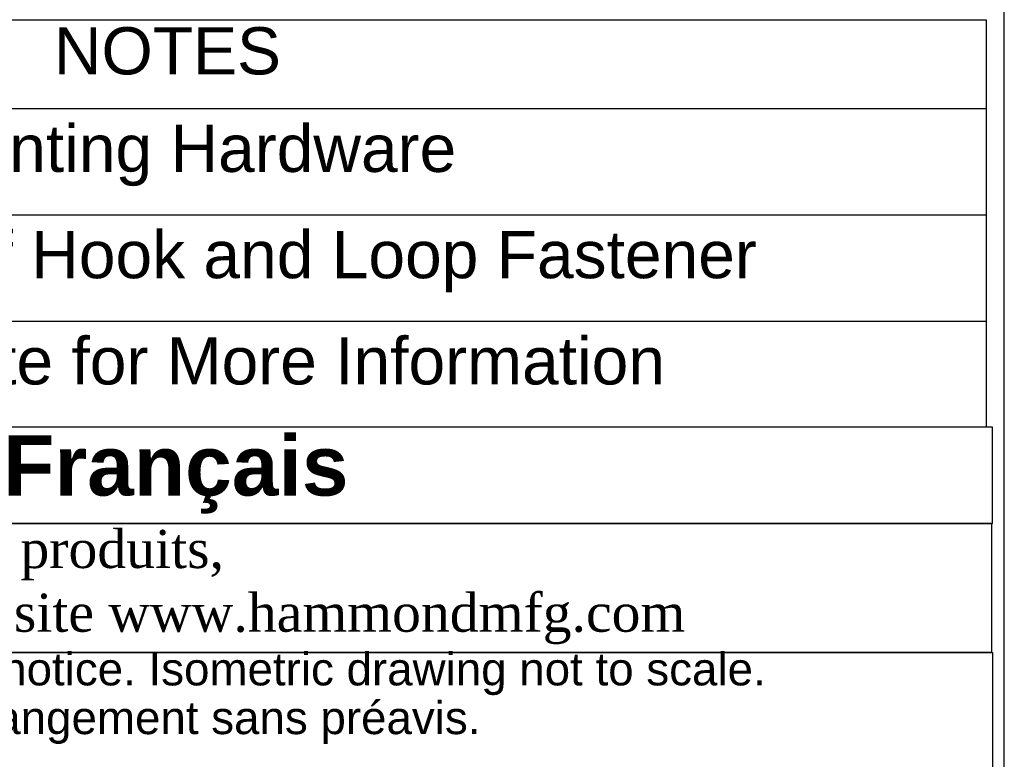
# Model space of a CAD drawing. Header units: inches. Extents: x 0 to 52.8, y 0 to 39.5.
# Tile 10 of 11: x 44.5 to 52.8, y 5.6 to 11.9. Entities that reach past the tile are written whole.
import ezdxf
from ezdxf.enums import TextEntityAlignment as Align

# ---------------------------------------------------------------- set-up
doc = ezdxf.new("R2010")
doc.units = ezdxf.units.IN
doc.header["$MEASUREMENT"] = 0
doc.layers.add('Default', color=7, linetype='Continuous')
doc.styles.add('SEACAD_Arial', font='arial.ttf')

# ---------------------------------------------------------------- blocks, each defined once
blk = doc.blocks.new('SE1')
at = {"color": 7, "linetype": 'Continuous'}
for p, q in [((38.8198, 11.1404), (52.6905, 11.1404)), ((38.8198, 10.2404), (52.6905, 10.2404)), ((38.8198, 9.3404), (52.6905, 9.3404))]:
    blk.add_line(p, q, dxfattribs=at)
blk.add_lwpolyline([(38.8198, 8.4404), (38.8198, 11.8926), (52.6905, 11.8926), (52.6905, 8.4404), (38.8198, 8.4404)], dxfattribs=at)
at = {"color": 7, "linetype": 'Continuous', "style": 'SEACAD_Arial'}
for s, p in [('NOTES', (44.7896, 11.8295)), ('Does Not Include Mounting Hardware', (38.8829, 11.0034)), ('Includes 4 Foot Roll of Hook and Loop Fastener', (38.8829, 10.1034)), ('See Hammond Website for More Information', (38.8829, 9.2034))]:
    blk.add_text(s, height=0.4, dxfattribs=at).set_placement(p, align=Align.TOP_LEFT)
blk = doc.blocks.new('Block13')
at = {"layer": 'Default', "color": 7, "linetype": 'Continuous'}
for p, q in [((0, 1.6479), (3.5155, 1.6479)), ((3.5155, 1.6479), (3.5155, 0))]:
    blk.add_line(p, q, dxfattribs=at)
at = {"layer": 'Default', "char_height": 0.07, "attachment_point": 1}
for s, insert, width in [('{\\fArial|b0||i0||c0|p34;\\C7;\\H7.e-002;\\W1.;\\T1.;Data subject to change without notice. Isometric drawing not to scale.}', (0.0298, 1.6475), 3.486391), ('{\\fArial|b0||i0||c0|p34;\\C7;\\H7.e-002;\\W1.;\\T1.;Les données sont sujettes à changement sans préavis.}', (0.0334, 1.5433), 3.235631)]:
    blk.add_mtext(s, dxfattribs=dict(at, insert=insert, width=width))
blk = doc.blocks.new('Block11')
at = {"layer": 'Default', "color": 7}
blk.add_blockref('Block13', (0, 0), dxfattribs=at)
blk = doc.blocks.new('Block10')
at = {"layer": 'Default', "color": 7}
blk.add_blockref('Block11', (0, 0), dxfattribs=at)
blk = doc.blocks.new('Block2')
at = {"layer": 'Default', "color": 7, "xscale": 15, "yscale": 15, "zscale": 15}
blk.add_blockref('Block10', (-52.744, 0), dxfattribs=at)
blk = doc.blocks.new('Block222')
at = {"layer": 'Default', "color": 7}
blk.add_blockref('Block2', (106.578, -49.503), dxfattribs=at)

msp = doc.modelspace()

# ---------------------------------------------------------------- linework, layer by layer
at = {"layer": 'Default', "color": 7, "linetype": 'Continuous'}
msp.add_line((52.8448, 0), (52.8448, 39.4903), dxfattribs=at)
for points in [[(38.8207, 8.4405), (38.8207, 7.6256), (52.7447, 7.6256), (52.7447, 8.4405), (38.8207, 8.4405)], [(38.821, 7.6247), (38.821, 6.5352), (52.7393, 6.5352), (52.7393, 7.6247), (38.821, 7.6247)]]:
    msp.add_lwpolyline(points, dxfattribs=at)

# ---------------------------------------------------------------- block references
msp.add_blockref('SE1', (0, 0))
at = {"layer": 'Default', "color": 7, "xscale": 0.2640676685, "yscale": 0.2640676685, "zscale": 0.2640676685}
msp.add_blockref('Block222', (24.6051, 13.0777), dxfattribs=at)

# ---------------------------------------------------------------- texts
at = {"layer": 'Default'}
for s, insert, char_height, width, attachment_point in [('{\\fArial|b1||i0||c0|p34;\\C7;\\H0.1222430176;\\W1.;  }{\\fArial|b1||i0||c0|p34;\\C7;\\H0.5093459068;\\W1.;Français                                                         }', (45.7758, 8.0399), 0.5093459, 14.063172, 5), ('{\\fTimes New Roman|b0||i0||c0|p34;\\C7;\\H0.3237875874;\\W1.; Pour tous les détails sur nos produits, \\P}{\\fTimes New Roman|b0||i0||c0|p34;\\C7;\\H0.3237875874;\\W1.; svp veuillez consulter notre site www.hammondmfg.com                      }', (38.8141, 7.0869), 0.3237876, 14.057446, 4)]:
    msp.add_mtext(s, dxfattribs=dict(at, insert=insert, char_height=char_height, width=width, attachment_point=attachment_point))

doc.saveas('drawing.dxf')
